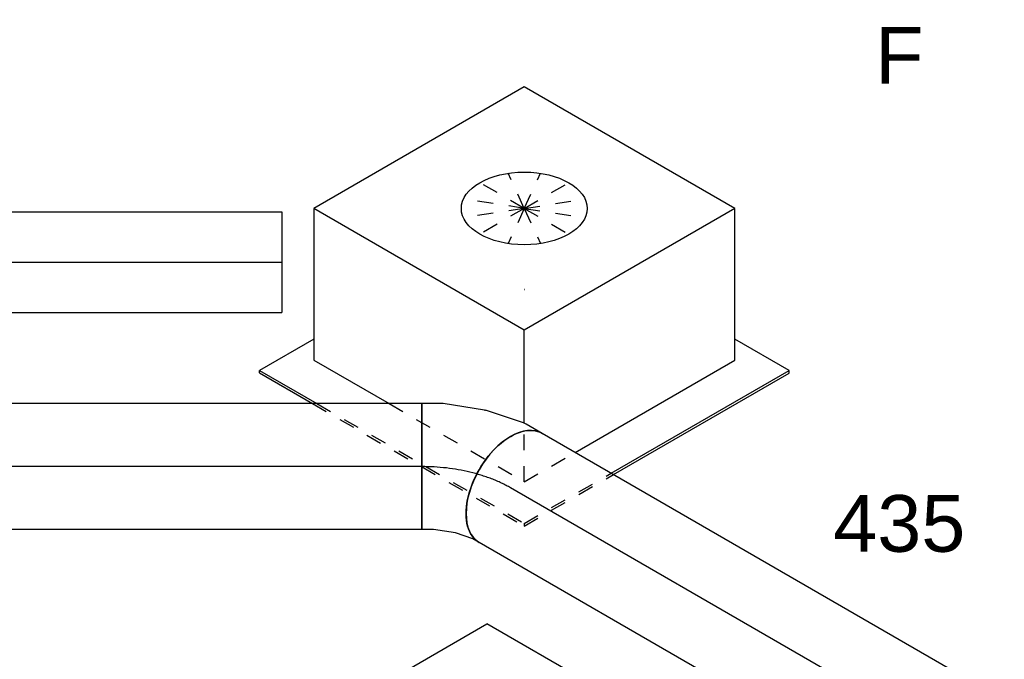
# Model space of a CAD drawing. Extents: x -329828 to 339781, y -55429 to 69176.
# Tile 77 of 140: x -27340 to -25776, y 43814 to 44829. Entities that reach past the tile are written whole.
import ezdxf
from ezdxf.enums import TextEntityAlignment as Align

# ---------------------------------------------------------------- set-up
doc = ezdxf.new("R2010")
doc.units = 0
doc.header["$LTSCALE"] = 50
doc.linetypes.add('CENTER2', pattern=[28.575, 19.05, -3.175, 3.175, -3.175])
doc.linetypes.add('STREEPJES', pattern=[0.1, 0.05, -0.05])
doc.layers.get('0').update_dxf_attribs({"linetype": 'CONTINUOUS'})
for name, color, linetype in [('WL570---_RETOUR', 112, 'CONTINUOUS'), ('WL570---_RETOUR_HL', 8, 'CONTINUOUS'), ('WL570---_RETOUR_RST', 2, 'CONTINUOUS'), ('WL570---_RETOUR_RST_HL', 1, 'CONTINUOUS'), ('WL570---_TOEVOER', 3, 'CONTINUOUS'), ('WL570---_TOEVOER_HL', 8, 'CONTINUOUS'), ('WL5911--_D', 2, 'CONTINUOUS'), ('WM570---_RETOUR_PR', 1, 'CONTINUOUS'), ('WM570---_RETOUR_RST_PR', 1, 'CONTINUOUS'), ('WM570---_TOEVOER_PR', 1, 'CONTINUOUS')]:
    doc.layers.add(name, color=color, linetype=linetype)
doc.styles.add('BURO-018', font='ARIAL.TTF', dxfattribs={"height": 90})
doc.styles.add('BURO-025', font='ARIAL.TTF', dxfattribs={"height": 125})

# ---------------------------------------------------------------- blocks, each defined once
blk = doc.blocks.new('*U837')
at = {"color": 0, "ltscale": 10}
for p, q in [((9.9, 100, 5871), (847.8, 100, 5871)), ((0, -100, 5871), (847.8, -100, 5871))]:
    blk.add_line(p, q, dxfattribs=at)
blk.add_ellipse((0, 0, 5871), major_axis=(0, 100), ratio=0.57735, start_param=3.141593, end_param=6.123637, dxfattribs=at)
at = {"color": 0, "ltscale": 10, "extrusion": (-8.22703e-17, -4.74988e-17, -1)}
blk.add_ellipse((847.8, 0, 5871), major_axis=(0, 100), ratio=0.57735, start_param=0, end_param=3.141593, dxfattribs=at)
at = {"layer": 'WL570---_TOEVOER_HL', "linetype": 'CENTER2'}
blk.add_line((0, 0, 5871), (847.8, 0, 5871), dxfattribs=at)
at = {"layer": 'WM570---_TOEVOER_PR', "color": 1, "style": 'BURO-018'}
blk.add_attdef('POSNR', text='', height=90, dxfattribs=at).set_placement((0, 0), align=Align.MIDDLE)
blk = doc.blocks.new('*U904')
at = {"color": 0, "ltscale": 10}
for p, q in [((-225.4, 278.6, 7232.2), (-345.8, 70, 7232.2)), ((160.8, 278.6, 7232.2), (-225.4, 278.6, 7232.2)), ((-32.3, -55.9, 7232.2), (-225.4, 278.6, 7232.2)), ((354, -55.9, 7232.2), (160.8, 278.6, 7232.2)), ((-430.7, 95.5, 7232.2), (-428.7, 99, 7232.2)), ((-430.7, 95.5, 7232.2), (-382.1, 11.2, 7232.2)), ((-329, 99, 7232.2), (-428.7, 99, 7232.2)), ((-428.7, 99, 7232.2), (-375.9, 7.7, 7232.2)), ((-345.8, 70, 7232.2), (-276.7, -49.6, 7232.2)), ((-106.2, -184, 7232.2), (-32.3, -55.9, 7232.2)), ((354, -55.9, 7232.2), (-32.3, -55.9, 7232.2)), ((233.5, -264.5, 7232.2), (354, -55.9, 7232.2)), ((300.1, -321.7, 7232.2), (250.3, -235.5, 7232.2)), ((-59.5, -264.5, 7232.2), (233.5, -264.5, 7232.2)), ((-26.4, -321.7, 7232.2), (300.1, -321.7, 7232.2)), ((-24.4, -325.3, 7232.2), (298, -325.3, 7232.2)), ((298, -325.3, 7232.2), (300.1, -321.7, 7232.2))]:
    blk.add_line(p, q, dxfattribs=at)
at = {"color": 8, "linetype": 'STREEPJES', "ltscale": 10}
for p, q in [((64.3, 111.4, 7232.2), (-11.9, 172.6, 7232.2)), ((64.3, 111.4, 7232.2), (23.5, 182.1, 7232.2)), ((64.3, 111.4, 7232.2), (69.8, 172.6, 7232.2)), ((64.3, 111.4, 7232.2), (-26.8, 146.7, 7232.2)), ((64.3, 111.4, 7232.2), (114.6, 146.7, 7232.2)), ((64.3, 111.4, 7232.2), (-17.4, 111.4, 7232.2)), ((64.3, 111.4, 7232.2), (14, 76, 7232.2)), ((64.3, 111.4, 7232.2), (58.8, 50.1, 7232.2)), ((64.3, 111.4, 7232.2), (105.1, 40.7, 7232.2)), ((64.3, 111.4, 7232.2), (140.5, 50.1, 7232.2)), ((64.3, 111.4, 7232.2), (155.4, 76, 7232.2)), ((64.3, 111.4, 7232.2), (145.9, 111.4, 7232.2)), ((-382.1, 11.2, 7232.2), (-187.8, -325.3, 7232.2)), ((-375.9, 7.7, 7232.2), (-185.8, -321.7, 7232.2)), ((-276.7, -49.6, 7232.2), (-152.7, -264.5, 7232.2)), ((-152.7, -264.5, 7232.2), (-106.2, -184, 7232.2)), ((-152.7, -264.5, 7232.2), (-59.5, -264.5, 7232.2)), ((-185.8, -321.7, 7232.2), (-187.8, -325.3, 7232.2)), ((-187.8, -325.3, 7232.2), (-24.4, -325.3, 7232.2)), ((-185.8, -321.7, 7232.2), (-26.4, -321.7, 7232.2))]:
    blk.add_line(p, q, dxfattribs=at)
at = {"color": 0, "ltscale": 10}
blk.add_ellipse((64.3, 111.4, 7232.2), major_axis=(86.6, -50), ratio=0.57735, dxfattribs=at)
at = {"layer": 'WL570---_RETOUR_RST_HL', "linetype": 'CENTER2'}
blk.add_circle((0, 0, 7232.2), 0.075, dxfattribs=at)
at = {"layer": 'WL570---_RETOUR_RST', "color": 1, "style": 'BURO-018'}
for tag in ['MC', 'Q']:
    blk.add_attdef(tag, text='', height=90, dxfattribs=at).set_placement((0, 0), align=Align.MIDDLE)
at = {"layer": 'WM570---_RETOUR_RST_PR', "color": 1, "style": 'BURO-018'}
blk.add_attdef('POSNR', text='', height=90, dxfattribs=at).set_placement((0, 0), align=Align.MIDDLE)
blk = doc.blocks.new('*U978')
at = {"color": 2, "ltscale": 10}
for p, q in [((-432.7, -226.3, 5599.5), (-65.3, 410.1, 5599.5)), ((326.6, 410.1, 5599.5), (-65.3, 410.1, 5599.5)), ((-40.8, -226.3, 5599.5), (326.6, 410.1, 5599.5)), ((326.6, 410.1, 5599.5), (382.2, 313.8, 5599.5)), ((247.8, -94.1, 5599.5), (239.6, -108.3, 5599.5)), ((-40.8, -226.3, 5599.5), (-432.7, -226.3, 5599.5)), ((-326.6, -410.1, 5599.5), (-432.7, -226.3, 5599.5)), ((65.3, -410.1, 5599.5), (-40.8, -226.3, 5599.5)), ((117.4, -319.8, 5599.5), (65.3, -410.1, 5599.5)), ((-326.6, -410.1, 5599.5), (65.3, -410.1, 5599.5))]:
    blk.add_line(p, q, dxfattribs=at)
at = {"color": 8, "linetype": 'STREEPJES', "ltscale": 10}
for p, q in [((382.2, 313.8, 5599.5), (432.7, 226.3, 5599.5)), ((432.7, 226.3, 5599.5), (247.8, -94.1, 5599.5)), ((239.6, -108.3, 5599.5), (117.4, -319.8, 5599.5))]:
    blk.add_line(p, q, dxfattribs=at)
at = {"layer": 'WL5911--_D', "color": 2, "style": 'BURO-025'}
blk.add_attdef('POSNR', text='', height=125, dxfattribs=at).set_placement((0, 0), align=Align.MIDDLE)
blk = doc.blocks.new('*U982')
at = {"color": 0, "ltscale": 10}
for p, q in [((5.6, 118.7, 6518.3), (21.7, 128, 6518.3)), ((21.7, 128, 6518.3), (121.7, -45.2, 6518.3)), ((-27.4, 105.9, 6518.3), (5.6, 118.7, 6518.3)), ((-67.6, 100, 6518.3), (-56.2, 100, 6518.3)), ((-56.2, 100, 6518.3), (-27.4, 105.9, 6518.3)), ((92.3, -62.2, 6518.3), (121.7, -45.2, 6518.3)), ((30, -86.3, 6518.3), (92.2, -62.2, 6518.3)), ((92.2, -62.2, 6518.3), (92.3, -62.2, 6518.3)), ((-33.5, -99.5, 6518.3), (28.4, -86.8, 6518.3)), ((-67.6, -100, 6518.3), (-38.5, -100, 6518.3))]:
    blk.add_line(p, q, dxfattribs=at)
for centre, major_axis, ratio, start_param, end_param in [((-67.6, 0, 6518.3), (0, 100), 0.57735, 3.141593, 6.283185), ((-46.1, 0, 6518.3), (10.1, -99.9), 0.497511, 6.232846, 6.333525)]:
    blk.add_ellipse(centre, major_axis=major_axis, ratio=ratio, start_param=start_param, end_param=end_param, dxfattribs=at)
at = {"color": 0, "ltscale": 10, "extrusion": (-8.22703e-17, -4.74988e-17, -1)}
blk.add_ellipse((1, 9.6, 6518.3), major_axis=(-28.3, 96.2), ratio=0.313149, start_param=3.11519, end_param=3.167995, dxfattribs=at)
at = {"layer": 'WL570---_TOEVOER_HL', "linetype": 'CENTER2'}
blk.add_ellipse((14, 141.3, 6518.3), major_axis=(-173.1, -99.9), ratio=0.57735, start_param=0.785398, end_param=1.570796, dxfattribs=at)
at = {"layer": 'WM570---_TOEVOER_PR', "color": 1, "style": 'BURO-018'}
blk.add_attdef('POSNR', text='', height=90, dxfattribs=at).set_placement((0, 0), align=Align.MIDDLE)
blk = doc.blocks.new('*U983')
at = {"color": 0, "ltscale": 10}
for p, q in [((0, 100, 6518.3), (1393, 100, 6518.3)), ((0, -100, 6518.3), (0, 100, 6518.3)), ((1393, 100, 6518.3), (1393, -100, 6518.3)), ((0, -100, 6518.3), (1393, -100, 6518.3))]:
    blk.add_line(p, q, dxfattribs=at)
at = {"layer": 'WL570---_TOEVOER_HL', "linetype": 'CENTER2'}
blk.add_line((0, 0, 6518.3), (1393, 0, 6518.3), dxfattribs=at)
at = {"layer": 'WM570---_TOEVOER_PR', "color": 1, "style": 'BURO-018'}
blk.add_attdef('POSNR', text='', height=90, dxfattribs=at).set_placement((0, 0), align=Align.MIDDLE)
blk = doc.blocks.new('*U1062')
at = {"color": 0, "ltscale": 10}
for p, q in [((0, 80, 6873.1), (753.5, 80, 6873.1)), ((753.5, 80, 6873.1), (753.5, -80, 6873.1)), ((0, -80, 6873.1), (753.5, -80, 6873.1))]:
    blk.add_line(p, q, dxfattribs=at)
at = {"layer": 'WL570---_RETOUR_HL', "linetype": 'CENTER2'}
blk.add_line((0, 0, 6873.1), (753.5, 0, 6873.1), dxfattribs=at)
at = {"layer": 'WM570---_RETOUR_PR', "color": 1, "style": 'BURO-018'}
blk.add_attdef('POSNR', text='', height=90, dxfattribs=at).set_placement((0, 0), align=Align.MIDDLE)

msp = doc.modelspace()

# ---------------------------------------------------------------- block references
at = {"layer": 'WL570---_RETOUR'}
msp.add_blockref('*U1062', (-27677.1, 44444.3, -6873.1), dxfattribs=at)
at = {"layer": 'WL570---_RETOUR_RST'}
ref = msp.add_blockref('*U904', (-26538.7, 44401.2, -7232.2), dxfattribs=dict(at, rotation=30.00000000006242))
ref.add_attrib('Q', '435', dxfattribs={"color": 1, "height": 90, "style": 'BURO-018'}).set_placement((-25943, 44029.7), align=Align.MIDDLE)
ref.add_attrib('MC', 'F', dxfattribs={"color": 1, "height": 90, "style": 'BURO-018'}).set_placement((-25943, 44772.7), align=Align.MIDDLE)
at = {"layer": 'WL570---_TOEVOER'}
for name, p, rotation in [('*U982', (-26618.9, 44119.9, -6518.3), 149.9999999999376), ('*U983', (-26701.7, 44119.9, -6518.3), 180), ('*U837', (-25826.2, 43662.2, -5871), 149.9999999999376)]:
    msp.add_blockref(name, p, dxfattribs=dict(at, rotation=rotation))
at = {"layer": 'WL5911--_D', "rotation": 329.9999999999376}
msp.add_blockref('*U978', (-26746.5, 43482.5, -5599.5), dxfattribs=at)

doc.saveas('drawing.dxf')
